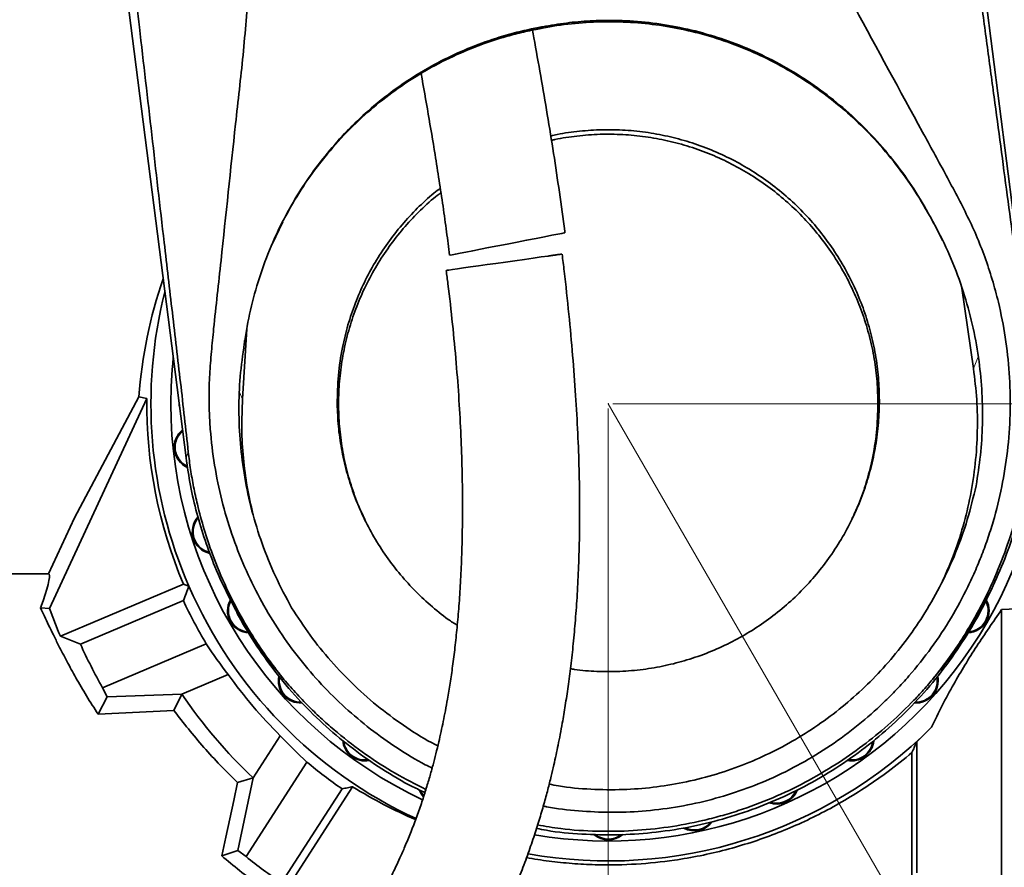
# Model space of a CAD drawing. Header units: millimetres. Extents: x 0 to 11920, y 0 to 8400.
# Tile 5 of 120: x 1506 to 2346, y 1404 to 2127. Entities that reach past the tile are written whole.
import ezdxf

# ---------------------------------------------------------------- set-up
doc = ezdxf.new("R2010")
doc.units = ezdxf.units.MM
doc.header["$LTSCALE"] = 20
doc.header["$PDSIZE"] = -1
doc.styles.add('SLDTEXTSTYLE0', font='TXT', dxfattribs={"width": 0.605})
doc.dimstyles.new('SLDDIMSTYLE11', dxfattribs={"dimtxt": 70, "dimasz": 70, "dimexe": 0, "dimexo": 0.0625, "dimgap": 17.5, "dimtad": 1, "dimdec": 1, "dimlfac": 0.5, "dimrnd": 1e-09, "dimzin": 12, "dimdsep": 46, "dimtxsty": 'SLDTEXTSTYLE0', "dimsah": 1, "dimcen": 0.09, "dimadec": 0, "dimazin": 3, "dimtfac": 1, "dimtmove": 0, "dimatfit": 0, "dimfxl": 1, "dimfrac": 2, "dimtolj": 1, "dimtzin": 12, "dimarcsym": 0})
doc.dimstyles.new('SLDDIMSTYLE12', dxfattribs={"dimtxt": 70, "dimasz": 70, "dimexe": 0, "dimexo": 0.0625, "dimgap": 17.5, "dimtad": 0, "dimtih": 1, "dimtoh": 1, "dimdec": 1, "dimlfac": 0.5, "dimrnd": 1e-09, "dimzin": 12, "dimdsep": 46, "dimtxsty": 'SLDTEXTSTYLE0', "dimsah": 1, "dimcen": 0, "dimadec": 0, "dimazin": 3, "dimtfac": 1, "dimtofl": 0, "dimtmove": 0, "dimatfit": 3, "dimfxl": 1, "dimfrac": 2, "dimtolj": 1, "dimtzin": 12, "dimarcsym": 0})
doc.dimstyles.new('SLDDIMSTYLE13', dxfattribs={"dimtxt": 70, "dimasz": 70, "dimexe": 0, "dimexo": 0.0625, "dimgap": 17.5, "dimtad": 1, "dimdec": 1, "dimlfac": 0.5, "dimrnd": 1e-09, "dimzin": 12, "dimdsep": 46, "dimtxsty": 'SLDTEXTSTYLE0', "dimsah": 1, "dimcen": 0.09, "dimadec": 0, "dimazin": 3, "dimtfac": 1, "dimtofl": 0, "dimtmove": 0, "dimatfit": 3, "dimfxl": 1, "dimfrac": 2, "dimtolj": 1, "dimtzin": 12, "dimarcsym": 0})

# ---------------------------------------------------------------- blocks, each defined once
blk = doc.blocks.new('_D_51')
at = {"color": 7, "linetype": 'Continuous', "lineweight": 0}
for p, q in [((2008, 1795.75), (2008, 877.49)), ((2188, 1139.75), (2188, 877.49)), ((2008, 907.49), (1888, 907.49)), ((2008, 907.49), (2188, 907.49)), ((2188, 907.49), (2308, 907.49))]:
    blk.add_line(p, q, dxfattribs=at)
at = {"color": 7, "linetype": 'Continuous', "lineweight": 18}
for points in [[(2008, 907.49), (1938, 917.49), (1938, 897.49)], [(2188, 907.49), (2258, 897.49), (2258, 917.49)]]:
    blk.add_solid(points, dxfattribs=at)
at = {"color": 7, "linetype": 'Continuous', "lineweight": 18, "insert": (2044.53, 997.72), "char_height": 70, "attachment_point": 1, "style": 'SLDTEXTSTYLE0'}
blk.add_mtext('90', dxfattribs=at)
blk = doc.blocks.new('_D_52')
at = {"color": 7, "linetype": 'Continuous', "lineweight": 0}
for p, q in [((2008, 1799.75), (2476, 989.15)), ((2476, 989.15), (2627.58, 726.6)), ((2627.58, 726.6), (3646.43, 726.6))]:
    blk.add_line(p, q, dxfattribs=at)
at = {"color": 7, "linetype": 'Continuous', "lineweight": 18}
blk.add_solid([(2476, 989.15), (2502.34, 923.53), (2519.66, 933.53)], dxfattribs=at)
at = {"color": 7, "linetype": 'Continuous', "lineweight": 18, "char_height": 70, "attachment_point": 1, "style": 'SLDTEXTSTYLE0'}
for s, insert in [('R468', (3023.72, 1031.69)), ('Smallest circumscribed', (2657.58, 924.26)), ('radius axis 3', (2882.02, 816.83))]:
    blk.add_mtext(s, dxfattribs=dict(at, insert=insert))
blk = doc.blocks.new('_D_53')
at = {"color": 7, "linetype": 'Continuous', "lineweight": 0}
for p, q in [((2012, 1799.75), (3002.41, 1799.75)), ((2972.41, 1799.75), (2972.41, 1143.75)), ((1812, 1143.75), (3002.41, 1143.75))]:
    blk.add_line(p, q, dxfattribs=at)
at = {"color": 7, "linetype": 'Continuous', "lineweight": 18}
for points in [[(2972.41, 1799.75), (2962.41, 1729.75), (2982.41, 1729.75)], [(2972.41, 1143.75), (2982.41, 1213.75), (2962.41, 1213.75)]]:
    blk.add_solid(points, dxfattribs=at)
at = {"color": 7, "linetype": 'Continuous', "lineweight": 18, "insert": (2882.17, 1391.54), "char_height": 70, "attachment_point": 1, "rotation": 90, "style": 'SLDTEXTSTYLE0'}
blk.add_mtext('328', dxfattribs=at)

msp = doc.modelspace()

# ---------------------------------------------------------------- linework, layer by layer
at = {"color": 7, "linetype": 'Continuous', "lineweight": 35}
for p, q in [((2265.144315, 2651.972711), (2368.075278, 1845.718979)), ((1647.9203, 1753.779888), (1574.899392, 2325.749397)), ((1949.195858, 2120.842814), (1949.030128, 2119.680762)), ((2279.9997, 1963.901042), (2280.760136, 1962.304234)), ((1721.332234, 1935.970425), (1730.379638, 1954.99432)), ((2319.441643, 1829.920053), (2309.489396, 1898.495793)), ((1699.883651, 1863.593459), (1696.121972, 1803.812623)), ((1607.632235, 1805.721163), (1552.769059, 1702.50225)), ((1607.632235, 1805.721163), (1614.458859, 1804.167151)), ((1614.458859, 1804.167151), (1531.411862, 1625.243663)), ((1552.769059, 1702.50225), (1530.604661, 1654.749393)), ((1530.604661, 1654.749393), (1466.997791, 1654.749393)), ((1645.720471, 1645.971775), (1540.814229, 1601.44174)), ((1650.408346, 1644.090175), (1645.720471, 1645.971775)), ((1645.64294, 1631.933212), (1557.873779, 1594.677448)), ((1523.904123, 1625.568151), (1531.411862, 1625.243663)), ((2343.448963, 1624.154925), (2356.530633, 1624.749779)), ((1557.873779, 1594.677448), (1540.814229, 1601.44174)), ((1576.796234, 1557.403802), (1665.198136, 1594.928264)), ((1683.899637, 1568.797469), (1644.366328, 1552.016615)), ((1644.366753, 1552.014708), (1683.902499, 1568.796634)), ((1683.899637, 1568.797469), (1683.902499, 1568.796634)), ((1731.431943, 1564.633727), (1731.397789, 1564.6739)), ((2284.563985, 1564.634203), (2284.554746, 1564.623236)), ((1580.798177, 1549.670457), (1576.796234, 1557.403802)), ((1572.918514, 1534.900546), (1580.798177, 1549.670457)), ((1644.366328, 1552.016615), (1580.798177, 1549.670457)), ((1637.581747, 1538.179993), (1644.366753, 1552.014708)), ((1644.366753, 1552.014708), (1644.366328, 1552.016615)), ((1637.581747, 1538.179993), (1572.918514, 1534.900546)), ((2283.584085, 1523.792624), (2271.05942, 1511.415958)), ((1728.305306, 1516.643404), (1705.087837, 1480.616927)), ((1705.08958, 1480.616211), (1728.305634, 1516.640424)), ((1728.305306, 1516.643404), (1728.305634, 1516.640424)), ((2266.997781, 1182.10721), (2266.997781, 1502.203464)), ((1751.061496, 1494.058251), (1699.096974, 1413.425207)), ((1691.948977, 1476.692795), (1705.087837, 1480.616927)), ((1692.02466, 1418.691754), (1705.08958, 1480.616211)), ((1705.087837, 1480.616927), (1705.08958, 1480.616211)), ((1729.302835, 1391.098856), (1780.954134, 1471.246004)), ((1790.023741, 1473.092555), (1731.212478, 1381.835341)), ((1678.34555, 1414.101242), (1692.02466, 1418.691754)), ((1699.096974, 1413.425207), (1692.02466, 1418.691754))]:
    msp.add_line(p, q, dxfattribs=at)
at = {"color": 8, "linetype": 'Continuous', "lineweight": 18}
for p, q in [((2323.435631, 1839.881896), (2319.441643, 1829.920053)), ((1693.638411, 1809.750199), (1696.121972, 1803.812623)), ((1649.860714, 1758.553504), (1647.9203, 1753.779888))]:
    msp.add_line(p, q, dxfattribs=at)
at = {"color": 7, "linetype": 'Continuous', "lineweight": 35, "flags": 128}
for points in [[(1971.053925, 1945.637106), (1970.51939, 1945.533156), (1968.470182, 1945.134878), (1964.863237, 1944.433808), (1959.958103, 1943.480372), (1953.589197, 1942.242383), (1946.550902, 1940.874338), (1938.39949, 1939.289808), (1930.387613, 1937.732577), (1921.792653, 1936.061859), (1913.911071, 1934.5299), (1905.993726, 1932.990908), (1898.970928, 1931.625843), (1892.363694, 1930.341601), (1886.639025, 1929.228901), (1881.689187, 1928.266763), (1877.697256, 1927.49083), (1874.795612, 1926.926732), (1873.09536, 1926.596283), (1872.873243, 1926.55313)], [(1956.646141, 1925.823926), (1950.895038, 1925.011754), (1944.039341, 1924.043655), (1936.619308, 1922.995805), (1928.407606, 1921.836256), (1920.463678, 1920.714497), (1912.232276, 1919.552087), (1904.643472, 1918.480396), (1897.247162, 1917.436003), (1890.596893, 1916.496872), (1884.548601, 1915.642738), (1879.376646, 1914.912462), (1875.164505, 1914.317607), (1872.07162, 1913.880825), (1870.252159, 1913.623929), (1869.928774, 1913.578271)], [(1642.003294, 1800.127506), (1642.08569, 1798.240184), (1642.515075, 1796.118736)], [(1530.604661, 1654.749393), (1531.224655, 1654.382109), (1531.501932, 1653.28145), (1531.435697, 1651.450395), (1531.026138, 1648.894309), (1530.274434, 1645.620584), (1529.182753, 1641.638636), (1527.754238, 1636.95991), (1525.993003, 1631.597995), (1523.904123, 1625.568151)], [(1680.470582, 1643.242835), (1682.10071, 1639.832138), (1683.528509, 1636.844754)], [(2332.467284, 1636.845231), (2333.894875, 1639.832138), (2335.525003, 1643.242835)], [(2271.05942, 1511.415958), (2271.059361, 1492.847323), (2271.059361, 1473.892569), (2271.05942, 1454.47576), (2271.05942, 1434.794306), (2271.059361, 1417.320728), (2271.059361, 1399.749398)], [(1678.34555, 1414.101242), (1681.879964, 1429.988026), (1685.334291, 1445.756554), (1688.69501, 1461.345076), (1691.948977, 1476.692795)], [(1846.725997, 1470.344662), (1848.350939, 1467.12923), (1850.405988, 1464.437603)], [(1850.639161, 1465.272545), (1848.924007, 1467.589378), (1847.695019, 1469.914197)]]:
    msp.add_lwpolyline(points, dxfattribs=at)
at = {"color": 7, "linetype": 'Continuous', "lineweight": 35}
for centre, radius, start, end in [((2007.997749, 1799.749424), 373.000021, 260.297566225, 20.572484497), ((2009.40145, 1775.17716), 402.928577, 160.994799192, 175.652522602), ((2007.997935, 1799.749411), 390.000143, 165.830396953, 203.523558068), ((2007.997712, 1799.749346), 372.999923, 173.978201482, 179.999995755), ((2007.997686, 1799.749356), 393.563623, 179.35683507, 203.000003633), ((2007.997442, 1799.749249), 372.999653, 179.999980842, 244.882496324), ((1656.931631, 1762.85087), 19.000068, 129.342977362, 245.889115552), ((1656.931558, 1762.850904), 18.270009, 130.788682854, 243.925970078), ((1672.27491, 1690.666404), 19.000047, 138.774314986, 257.968392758), ((1672.27476, 1690.666424), 18.269937, 140.243139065, 256.047996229), ((2007.997393, 1799.749123), 389.999531, 203.52355103, 245.141260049), ((2007.984328, 1799.742421), 399.313426, 204.850014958, 210.858244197), ((1702.290747, 1623.24943), 18.999956, 150.59915998, 267.284089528), ((1702.290818, 1623.249396), 18.270002, 152.200100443, 265.545177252), ((2313.704665, 1623.249431), 19.000081, 273.317270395, 29.006915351), ((2313.704654, 1623.249493), 18.270095, 275.088308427, 27.172337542), ((2007.963567, 1799.735706), 507.492857, 200.110484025, 203.00008696), ((2007.976123, 1799.737869), 494.612876, 204.493355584, 209.33709444), ((2001.820443, 1816.087247), 402.772732, 213.304691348, 217.877009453), ((2007.996341, 1799.748626), 397.964371, 215.473991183, 225.347578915), ((1745.667665, 1563.546346), 18.999994, 168.680925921, 272.842608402), ((1745.66769, 1563.546314), 18.270009, 170.600550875, 271.148962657), ((2270.327997, 1563.546267), 18.999906, 265.693308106, 11.905833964), ((2270.327807, 1563.546345), 18.270084, 267.656351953, 10.071831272), ((2008.002387, 1799.753547), 440.006144, 214.265945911, 226.493840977), ((2007.997965, 1799.748698), 389.999313, 259.891775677, 314.961568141), ((2023.041508, 1790.886693), 402.591916, 222.937613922, 227.501378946), ((1800.50967, 1514.166536), 19.000089, 184.43883696, 281.342219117), ((1800.509687, 1514.166477), 18.270098, 186.814441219, 279.877147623), ((2215.485861, 1514.166604), 19.000175, 258.557428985, 354.487101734), ((2215.485982, 1514.16642), 18.270014, 260.936757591, 352.96992147), ((2007.983399, 1799.731306), 399.305498, 229.952541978, 235.350106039), ((1998.202952, 1806.496006), 393.060358, 238.019084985, 246.862624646), ((2151.575827, 1477.267872), 18.999992, 250.238491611, 338.844293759), ((2151.575887, 1477.267746), 18.269894, 252.701718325, 336.310236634), ((2081.390677, 1454.463204), 18.999876, 241.893191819, 324.258639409), ((2081.3907, 1454.463316), 18.269985, 245.172263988, 320.741622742), ((2007.99783, 1446.749385), 18.99999, 229.729880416, 310.826416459), ((2007.997774, 1446.749076), 18.269714, 232.670165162, 306.205582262), ((2007.959699, 1799.696783), 494.572455, 231.354171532, 235.706674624)]:
    msp.add_arc(centre, radius, start, end, dxfattribs=at)
for points, knots in [([(2259.491231, 2653.123497), (2265.633263, 2605.404083), (2273.682869, 2542.864103), (2283.607955, 2465.494308), (2289.302918, 2421.007428), (2295.023985, 2376.48983), (2300.795648, 2331.925981), (2306.672643, 2287.133181), (2312.661402, 2242.144062), (2318.722277, 2196.986628), (2324.812814, 2151.861121), (2330.91246, 2106.750591), (2336.865598, 2062.683932), (2342.643857, 2019.635547), (2348.262657, 1977.616439), (2353.889535, 1935.624704), (2359.532081, 1893.739256), (2363.346518, 1865.8662), (2365.24966, 1851.959466)], [0, 0, 0, 0, 0.1786116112, 0.2340843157, 0.2895758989, 0.3451093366, 0.4007074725, 0.4563933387, 0.5128200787, 0.5691951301, 0.6255358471, 0.681859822, 0.7381843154, 0.7906118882, 0.8431028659, 0.8955615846, 0.9478924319, 1, 1, 1, 1]), ([(1649.860714, 1758.553504), (1648.782679, 1768.409446), (1646.620241, 1788.179535), (1643.227639, 1817.886502), (1639.763887, 1847.702276), (1636.259724, 1877.570547), (1632.754607, 1907.436055), (1623.377763, 1988.624696), (1613.822636, 2072.120142), (1604.001138, 2157.938298), (1599.80332, 2194.741614), (1595.572276, 2231.556586), (1591.282382, 2268.380258), (1585.908741, 2313.413858), (1579.390051, 2366.605986), (1571.748344, 2427.926701), (1565.026141, 2481.185837), (1560.853504, 2514.008839), (1559.274669, 2526.428341)], [0, 0, 0, 0, 0.0384684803, 0.077164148, 0.1160101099, 0.1549299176, 0.1938460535, 0.2326817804, 0.4720308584, 0.5199177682, 0.5678245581, 0.6157513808, 0.6636978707, 0.7116643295, 0.7917183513, 0.8716237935, 0.9514252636, 1, 1, 1, 1]), ([(2160.698798, 2244.797825), (2165.380103, 2235.848972), (2174.743625, 2217.949522), (2194.248784, 2182.56658), (2227.619858, 2120.228523), (2263.009352, 2055.445096), (2294.983275, 1996.77064), (2310.646048, 1967.637163), (2321.916758, 1943.632825), (2329.249946, 1924.984623), (2335.559212, 1905.884846), (2341.75151, 1883.089475), (2346.981304, 1856.459353), (2350.419373, 1825.786802), (2351.192081, 1794.540227), (2349.279091, 1763.384725), (2344.723121, 1732.694793), (2338.793987, 1707.643687), (2332.70039, 1687.763672), (2327.398565, 1672.846496), (2321.417645, 1658.129916), (2312.799033, 1639.378294), (2300.628674, 1616.875767), (2283.841153, 1591.393501), (2267.860765, 1571.224142), (2253.925201, 1555.89972), (2239.751182, 1541.671292), (2221.236188, 1525.340545), (2197.690459, 1507.941687), (2172.373978, 1492.428969), (2146.323348, 1479.500879), (2119.678939, 1469.032122), (2092.874656, 1461.025534), (2065.149327, 1455.233196), (2037.414383, 1451.906913), (2009.723416, 1450.862475), (1982.508316, 1452.310293), (1963.34842, 1454.294318), (1953.516342, 1456.441787), (1952.602264, 1456.641435)], [0, 0, 0, 0, 0.0278348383, 0.055675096, 0.1113537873, 0.2227204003, 0.25912733, 0.2955363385, 0.3138615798, 0.3321814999, 0.3507292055, 0.3692762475, 0.3972554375, 0.4254365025, 0.4542468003, 0.4832938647, 0.5113601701, 0.5396619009, 0.554152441, 0.5686541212, 0.5832814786, 0.5979207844, 0.6255189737, 0.6536992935, 0.6819236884, 0.6963420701, 0.7107713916, 0.7372612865, 0.7642997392, 0.7913631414, 0.818992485, 0.8443453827, 0.8701763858, 0.8960040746, 0.9223147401, 0.9470813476, 0.9722645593, 0.9974214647, 1, 1, 1, 1]), ([(1857.811477, 1489.019632), (1855.860866, 1489.959432), (1845.538926, 1494.932519), (1827.876977, 1505.922266), (1804.961413, 1522.043253), (1783.425962, 1540.213823), (1763.218737, 1560.217914), (1744.532963, 1581.981632), (1727.451311, 1605.533337), (1712.222172, 1630.629565), (1698.966764, 1657.164294), (1687.862964, 1684.906921), (1678.977709, 1713.85776), (1672.515624, 1743.695106), (1669.207848, 1769.164299), (1667.816469, 1789.757926), (1667.38393, 1806.653721), (1667.970496, 1824.838168), (1669.520279, 1844.250856), (1672.732599, 1876.621481), (1680.028892, 1941.325664), (1687.833189, 2019.236622), (1696.829333, 2097.167374), (1700.115239, 2136.39839), (1701.758158, 2156.013488)], [0, 0, 0, 0, 0.0087710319, 0.0464131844, 0.0840519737, 0.1222566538, 0.1604111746, 0.1991464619, 0.2383441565, 0.2781591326, 0.3179495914, 0.3583870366, 0.3990926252, 0.4405049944, 0.4819339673, 0.5030212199, 0.5241152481, 0.5503853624, 0.5766915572, 0.6030063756, 0.6821822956, 0.8405039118, 0.9202536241, 1, 1, 1, 1]), ([(1949.030128, 2119.680762), (1949.980263, 2119.871374), (1959.122068, 2121.705366), (1976.659904, 2124.309406), (2001.74268, 2125.950031), (2026.858915, 2125.514547), (2051.790665, 2123.007365), (2076.379681, 2118.394406), (2100.494662, 2111.785144), (2123.966353, 2103.264447), (2146.77933, 2092.828318), (2168.770028, 2080.463662), (2189.829595, 2066.269074), (2209.669941, 2050.47006), (2228.840805, 2032.54356), (2247.040774, 2012.387745), (2263.98323, 1990.01308), (2274.774071, 1972.974725), (2280.049566, 1963.570863), (2280.760136, 1962.304234)], [0, 0, 0, 0, 0.0074003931, 0.0712034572, 0.1352025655, 0.1991544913, 0.262812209, 0.3263296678, 0.3899807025, 0.4535504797, 0.5168119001, 0.5813439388, 0.6459883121, 0.7105504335, 0.7748209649, 0.8462139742, 0.9176578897, 0.988909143, 1, 1, 1, 1]), ([(2279.9997, 1963.901042), (2279.677302, 1964.478833), (2274.929831, 1972.987083), (2264.957767, 1989.031469), (2248.649039, 2011.00193), (2230.541453, 2031.556439), (2210.73938, 2050.51777), (2189.286847, 2067.692625), (2166.342407, 2082.989377), (2142.115556, 2096.250035), (2117.166135, 2107.14439), (2091.677221, 2115.60988), (2065.874324, 2121.758357), (2039.603915, 2125.663796), (2015.115935, 2127.121083), (1992.633254, 2126.655756), (1972.237395, 2124.837139), (1957.783961, 2122.566061), (1950.145988, 2121.033462), (1949.195858, 2120.842814)], [0, 0, 0, 0, 0.0050669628, 0.0746135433, 0.1444636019, 0.2143792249, 0.284138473, 0.3541543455, 0.4245526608, 0.4950508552, 0.5653870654, 0.6327428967, 0.7004638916, 0.7682664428, 0.8358791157, 0.8880638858, 0.9403422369, 0.9925788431, 1, 1, 1, 1]), ([(1949.195858, 2120.842814), (1948.990577, 2120.80494), (1940.547241, 2119.247181), (1923.966431, 2115.413206), (1899.953224, 2107.706876), (1876.657415, 2098.052868), (1854.283498, 2086.531884), (1832.988527, 2073.1778), (1812.852959, 2058.141718), (1794.000064, 2041.564354), (1776.416874, 2023.420013), (1760.265562, 2003.749868), (1745.620504, 1982.679062), (1732.69438, 1960.553342), (1721.121712, 1936.603231), (1711.245735, 1910.832148), (1703.360351, 1883.349481), (1699.373322, 1863.219462), (1697.82234, 1852.370708), (1697.615992, 1850.927352)], [0, 0, 0, 0, 0.0015890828, 0.0653598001, 0.1293670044, 0.1933658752, 0.2571046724, 0.3207180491, 0.3844903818, 0.4482029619, 0.511624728, 0.5766214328, 0.6417342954, 0.7067620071, 0.7714886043, 0.8440173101, 0.9165737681, 0.9889006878, 1, 1, 1, 1]), ([(1732.125204, 1958.608269), (1736.570836, 1966.521052), (1745.51519, 1982.441115), (1761.65157, 2005.061823), (1779.850304, 2026.593794), (1799.688812, 2046.129415), (1820.652163, 2063.419151), (1842.698841, 2078.649308), (1866.272775, 2092.030492), (1891.549634, 2103.529117), (1913.695638, 2111.220644), (1932.115416, 2116.179854), (1942.421895, 2118.445456), (1948.080421, 2119.503229), (1949.030128, 2119.680762)], [0, 0, 0, 0, 0.0973697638, 0.1959023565, 0.297719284, 0.3996833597, 0.4943306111, 0.5890755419, 0.6869674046, 0.7849167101, 0.8867791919, 0.938206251, 0.9896287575, 1, 1, 1, 1]), ([(1971.059647, 1945.637822), (1971.008166, 1946.106902), (1969.739013, 1957.671113), (1966.335668, 1980.229903), (1961.462698, 2013.367559), (1956.082607, 2046.399831), (1950.410098, 2079.283516), (1946.138714, 2103.308881), (1943.660763, 2116.346344), (1943.25107, 2118.501901)], [0, 0, 0, 0, 0.0080845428, 0.1993079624, 0.3907151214, 0.5819549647, 0.772642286, 0.9624096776, 1, 1, 1, 1]), ([(1848.420438, 2081.427216), (1852.486972, 2058.463654), (1857.858037, 2028.133454), (1863.796741, 1990.36312), (1867.087071, 1968.317461), (1870.092736, 1947.06114), (1871.861329, 1933.13838), (1872.70039, 1926.533102)], [0, 0, 0, 0, 0.4461604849, 0.5892873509, 0.7314897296, 0.8726125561, 1, 1, 1, 1]), ([(1975.728389, 1573.669671), (1976.844447, 1573.475102), (1984.262868, 1572.181799), (1998.38873, 1571.292967), (2017.956193, 1571.188942), (2037.474985, 1572.905131), (2056.592156, 1576.187157), (2075.377007, 1581.036116), (2093.860972, 1587.515178), (2111.727259, 1595.554425), (2128.686852, 1604.992694), (2144.817432, 1615.794163), (2160.128988, 1628.029517), (2174.347936, 1641.53103), (2187.24107, 1656.065508), (2198.895142, 1671.621265), (2209.299283, 1688.260534), (2218.258518, 1705.726299), (2225.623274, 1723.725437), (2231.466144, 1742.280802), (2235.76371, 1761.44687), (2238.423032, 1780.899733), (2239.413676, 1800.31157), (2238.784504, 1819.730323), (2236.485586, 1839.212517), (2232.549001, 1858.424152), (2227.066011, 1877.049782), (2220.060563, 1895.151232), (2211.451167, 1912.756998), (2201.381489, 1929.566222), (2190.048491, 1945.315558), (2177.461103, 1960.077188), (2163.526525, 1973.843466), (2148.467638, 1986.3701), (2132.561758, 1997.477736), (2115.798804, 2007.243515), (2098.100396, 2015.636007), (2079.744913, 2022.484878), (2061.051276, 2027.701999), (2041.988489, 2031.369566), (2022.50144, 2033.432717), (2002.893693, 2033.859197), (1983.530248, 2032.498919), (1968.89617, 2030.599027), (1960.825057, 2028.620878), (1958.98002, 2028.168678)], [0, 0, 0, 0, 0.0042067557, 0.0279622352, 0.0524082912, 0.0768548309, 0.1006141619, 0.1243734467, 0.1488203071, 0.17326696, 0.1970431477, 0.2208196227, 0.2452824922, 0.2697446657, 0.2935493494, 0.3173543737, 0.3418486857, 0.3663426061, 0.3901655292, 0.4139888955, 0.4385066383, 0.463024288, 0.4868166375, 0.5106090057, 0.5350960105, 0.5595832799, 0.5833524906, 0.6071211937, 0.6315836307, 0.6560465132, 0.6798044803, 0.7035620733, 0.7280106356, 0.7524598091, 0.7762195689, 0.7999792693, 0.8244269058, 0.8488743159, 0.8726488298, 0.8964234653, 0.9208845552, 0.9453450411, 0.9691457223, 0.9929467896, 1, 1, 1, 1]), ([(2237.997797, 1799.749374), (2237.843543, 1806.107243), (2237.533959, 1818.867394), (2235.030809, 1838.034402), (2230.999342, 1857.159265), (2225.336593, 1875.829623), (2218.154376, 1893.868333), (2209.516004, 1911.155874), (2199.335687, 1927.855119), (2187.836065, 1943.552137), (2175.096073, 1958.1851), (2161.242799, 1971.622895), (2146.122496, 1983.987085), (2130.088787, 1994.973125), (2113.239123, 2004.551881), (2095.740229, 2012.653352), (2077.396709, 2019.314386), (2058.642087, 2024.367234), (2039.579997, 2027.828026), (2020.395211, 2029.679175), (2000.880683, 2029.944381), (1981.54069, 2028.389324), (1967.695876, 2026.508115), (1960.55977, 2024.717745), (1959.578362, 2024.471521)], [0, 0, 0, 0, 0.0465122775, 0.093349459, 0.1412032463, 0.1894066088, 0.2359300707, 0.283124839, 0.3306571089, 0.3788814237, 0.4253438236, 0.4724735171, 0.519943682, 0.5681050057, 0.6145308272, 0.6616184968, 0.7090468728, 0.7571680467, 0.8035825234, 0.8506549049, 0.8980644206, 0.9461684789, 0.9925967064, 1, 1, 1, 1]), ([(1864.770886, 1983.641028), (1862.957478, 1982.275567), (1856.024502, 1977.05517), (1845.030349, 1966.671112), (1831.766178, 1952.492473), (1819.713208, 1937.005843), (1808.995722, 1920.584435), (1799.794988, 1903.485039), (1792.047554, 1885.689057), (1785.77904, 1867.116859), (1780.760748, 1846.508045), (1777.310787, 1823.990757), (1777.00568, 1807.850243), (1776.852291, 1799.735784)], [0, 0, 0, 0, 0.0322470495, 0.1232861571, 0.2143245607, 0.3080208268, 0.4017174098, 0.4926660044, 0.583612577, 0.6772132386, 0.7708155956, 0.8847801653, 1, 1, 1, 1]), ([(1865.330931, 1979.888796), (1863.19842, 1978.262984), (1855.831985, 1972.646862), (1844.508607, 1961.831454), (1831.401299, 1947.536171), (1819.64839, 1932.192587), (1809.079502, 1915.743306), (1799.989197, 1898.530411), (1792.427107, 1880.694717), (1786.402571, 1862.330028), (1781.887674, 1843.297446), (1779.014808, 1824.002219), (1777.780558, 1804.637476), (1778.178492, 1785.339038), (1780.23597, 1765.915169), (1783.892404, 1746.819633), (1789.191057, 1728.185319), (1794.710739, 1712.830564), (1799.08078, 1703.904803), (1800.620001, 1700.76096)], [0, 0, 0, 0, 0.0259801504, 0.0897444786, 0.1513564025, 0.2138501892, 0.2767872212, 0.3406389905, 0.4022615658, 0.4643190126, 0.5277317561, 0.5916069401, 0.6531466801, 0.7155712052, 0.778445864, 0.8422359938, 0.9037240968, 0.9660895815, 1, 1, 1, 1]), ([(2321.641412, 1729.810118), (2323.01589, 1738.481366), (2325.763498, 1755.815358), (2327.344098, 1782.319248), (2326.995935, 1809.03831), (2324.443258, 1836.479089), (2319.562115, 1864.237952), (2312.146429, 1892.374413), (2302.21171, 1920.013154), (2291.31248, 1943.963694), (2283.218923, 1958.227567), (2279.9997, 1963.901042)], [0, 0, 0, 0, 0.1084272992, 0.2167482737, 0.3275766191, 0.438333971, 0.5568981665, 0.6754366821, 0.797409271, 0.9194192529, 1, 1, 1, 1]), ([(2280.760136, 1962.304234), (2281.507367, 1961.032034), (2285.956808, 1953.456628), (2289.820025, 1945.559871), (2293.034461, 1938.989281)], [0, 0, 0, 0, 0.1679382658, 1, 1, 1, 1]), ([(1611.289595, 1068.136453), (1612.929787, 1068.311448), (1617.158201, 1068.762586), (1623.516925, 1070.019077), (1630.087691, 1071.592505), (1635.892803, 1073.260201), (1642.902583, 1075.537611), (1651.324036, 1078.709666), (1662.030086, 1083.375506), (1673.687861, 1089.157682), (1686.105979, 1096.072392), (1697.277826, 1102.919041), (1706.767223, 1109.156492), (1714.298469, 1114.364222), (1720.564894, 1118.877787), (1726.089492, 1122.981262), (1731.747372, 1127.303259), (1738.355698, 1132.512669), (1745.54745, 1138.389896), (1753.220302, 1144.892951), (1761.236397, 1151.937265), (1769.71596, 1159.68334), (1778.339901, 1167.877078), (1786.827608, 1176.256815), (1796.688582, 1186.361578), (1807.758415, 1198.247287), (1819.846442, 1211.962894), (1832.646654, 1227.295817), (1846.155872, 1244.522673), (1860.424524, 1264.090584), (1874.407758, 1284.797093), (1885.138085, 1302.056086), (1892.801687, 1315.156811), (1897.385135, 1323.264189), (1901.377585, 1330.555736), (1904.691146, 1336.78113), (1907.354256, 1341.90684), (1909.640495, 1346.395042), (1912.02528, 1351.162376), (1914.954201, 1357.152688), (1918.601385, 1364.844872), (1922.908684, 1374.295592), (1927.800769, 1385.570825), (1933.341417, 1399.133041), (1939.027875, 1414.153647), (1944.40595, 1429.681029), (1949.044097, 1444.287361), (1953.006917, 1457.846401), (1956.375189, 1470.308093), (1959.174799, 1481.451783), (1961.488865, 1491.290604), (1963.454856, 1500.155697), (1965.27339, 1508.831885), (1967.061617, 1517.88667), (1969.133417, 1529.093568), (1971.430644, 1542.689586), (1973.862393, 1558.915902), (1976.152308, 1576.488105), (1978.243148, 1595.41882), (1980.088618, 1615.823052), (1981.636669, 1637.879143), (1982.813807, 1661.752292), (1983.52877, 1687.478883), (1983.692048, 1714.996496), (1983.226027, 1744.222206), (1982.082057, 1775.073971), (1980.239214, 1807.479791), (1977.699766, 1841.373851), (1974.418846, 1876.671026), (1971.379108, 1905.550584), (1969.223236, 1922.625942), (1968.606379, 1927.511692)], [0, 0, 0, 0, 0.0048840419, 0.0125910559, 0.0191724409, 0.0248947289, 0.0304744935, 0.0409996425, 0.0515329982, 0.065053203, 0.0795247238, 0.0936170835, 0.1038521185, 0.1131555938, 0.1207348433, 0.1267245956, 0.1335380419, 0.1418218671, 0.1516467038, 0.1610454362, 0.1716106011, 0.1832521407, 0.1950599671, 0.2068419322, 0.2185769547, 0.2368760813, 0.2549423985, 0.2727194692, 0.2960282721, 0.3197700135, 0.3444338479, 0.3700162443, 0.3799461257, 0.3893864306, 0.3975998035, 0.4045674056, 0.4102739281, 0.4147079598, 0.4194859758, 0.4260620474, 0.4344572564, 0.444699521, 0.4568223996, 0.4708583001, 0.4880878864, 0.5043856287, 0.5195224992, 0.5334738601, 0.5462222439, 0.5577543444, 0.5675038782, 0.5761576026, 0.5846487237, 0.5937593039, 0.6034938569, 0.6184035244, 0.6345970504, 0.6520876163, 0.6708865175, 0.6910042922, 0.712764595, 0.7363695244, 0.7617935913, 0.7889863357, 0.8178674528, 0.8483600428, 0.880420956, 0.913998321, 0.9490243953, 0.9854144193, 1, 1, 1, 1]), ([(1968.500849, 1927.497982), (1968.464351, 1927.492816), (1967.864804, 1927.407953), (1966.169412, 1927.168878), (1963.498416, 1926.791507), (1960.146412, 1926.318221), (1957.890188, 1925.999606), (1956.646141, 1925.823926)], [0, 0, 0, 0, 0.0092367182, 0.1517307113, 0.4290309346, 0.6851762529, 1, 1, 1, 1]), ([(1869.739589, 1913.556575), (1870.252915, 1909.71819), (1872.29215, 1894.469859), (1875.222343, 1868.13603), (1878.402312, 1835.029), (1880.771301, 1803.255694), (1882.414047, 1773.001607), (1883.382878, 1744.401603), (1883.76109, 1717.540888), (1883.624221, 1692.450506), (1883.03546, 1669.121466), (1882.056738, 1647.52903), (1880.748988, 1627.619149), (1879.165418, 1609.227837), (1877.352531, 1592.184354), (1875.35149, 1576.350665), (1873.211683, 1561.701094), (1871.114278, 1549.01363), (1869.131023, 1538.131052), (1867.314631, 1528.897895), (1865.445616, 1520.028253), (1863.380115, 1510.849134), (1861.093305, 1501.37572), (1858.519723, 1491.445841), (1855.677777, 1481.220471), (1852.379775, 1470.20419), (1848.568652, 1458.434497), (1844.207444, 1446.050309), (1839.51409, 1433.808061), (1834.850902, 1422.525723), (1830.613538, 1412.883739), (1826.938437, 1404.920078), (1823.906209, 1398.597095), (1821.533308, 1393.790269), (1819.502092, 1389.760886), (1817.39032, 1385.649719), (1814.816562, 1380.750729), (1811.702703, 1374.97938), (1808.059638, 1368.429108), (1804.014574, 1361.396762), (1797.367246, 1350.232727), (1788.10542, 1335.595308), (1776.012917, 1317.989699), (1763.671664, 1301.329783), (1750.884369, 1285.265654), (1736.96432, 1268.991427), (1721.764104, 1252.556118), (1708.640696, 1239.51844), (1698.645969, 1230.192522), (1692.312902, 1224.490792), (1686.424214, 1219.368411), (1681.153489, 1214.929356), (1676.48385, 1211.110029), (1672.394569, 1207.853527), (1668.809081, 1205.067025), (1665.670243, 1202.679735), (1662.647947, 1200.426357), (1659.454111, 1198.09402), (1655.803067, 1195.492932), (1651.770145, 1192.702744), (1647.447196, 1189.813601), (1642.984143, 1186.94283), (1637.570589, 1183.607067), (1631.352223, 1180.005217), (1624.54256, 1176.404183), (1618.314961, 1173.436477), (1613.472385, 1171.388883), (1609.864661, 1170.026396), (1607.333684, 1169.153394), (1604.968475, 1168.415251), (1602.800011, 1167.837918), (1601.23907, 1167.452869), (1600.399069, 1167.333044), (1600.214116, 1167.306661)], [0, 0, 0, 0, 0.0136201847, 0.0541074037, 0.0931804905, 0.1305939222, 0.1661594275, 0.1997380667, 0.2312348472, 0.2606356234, 0.2879800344, 0.3133069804, 0.3366519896, 0.3581518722, 0.3782266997, 0.3969304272, 0.4142805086, 0.4302948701, 0.4421569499, 0.4531851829, 0.4633905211, 0.4740368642, 0.4862755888, 0.4976651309, 0.5101139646, 0.5236006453, 0.5381070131, 0.5536215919, 0.5697739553, 0.584214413, 0.5965548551, 0.6068139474, 0.6150609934, 0.6212179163, 0.6256676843, 0.630931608, 0.6374733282, 0.645130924, 0.6539957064, 0.6638341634, 0.6736633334, 0.6996932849, 0.7247391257, 0.7487679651, 0.7725993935, 0.7969393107, 0.8240724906, 0.8513145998, 0.8619790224, 0.8721495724, 0.8812845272, 0.8894284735, 0.8963851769, 0.9025015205, 0.9078139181, 0.9123560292, 0.9163712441, 0.9210729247, 0.9262652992, 0.9321375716, 0.9383204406, 0.9445518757, 0.950800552, 0.960683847, 0.9698208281, 0.9778862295, 0.9849398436, 0.9883054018, 0.9914479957, 0.9943555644, 0.997016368, 0.9993430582, 1, 1, 1, 1]), ([(1697.615992, 1850.927352), (1696.30355, 1841.613987), (1693.679996, 1822.996705), (1692.667561, 1794.533295), (1693.883071, 1765.863187), (1697.596992, 1737.019948), (1703.763724, 1708.471276), (1712.515686, 1680.1705), (1723.668281, 1652.367848), (1733.230837, 1634.639484), (1738.013189, 1625.77331)], [0, 0, 0, 0, 0.1209302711, 0.2417378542, 0.3657814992, 0.489749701, 0.6153996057, 0.7410360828, 0.8704889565, 1, 1, 1, 1]), ([(2365.24966, 1851.959466), (2365.987502, 1845.906632), (2367.467406, 1833.766354), (2368.51591, 1815.429988), (2368.798384, 1793.786315), (2367.567751, 1768.899088), (2364.03654, 1740.493589), (2358.253831, 1711.99244), (2350.06872, 1683.350058), (2339.528994, 1655.212006), (2328.263205, 1631.21715), (2317.271212, 1611.363257), (2307.255082, 1595.256271), (2296.40266, 1579.614627), (2288.509503, 1569.626142), (2284.564462, 1564.633846)], [0, 0, 0, 0, 0.0595981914, 0.1195371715, 0.1794369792, 0.271153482, 0.3628820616, 0.4590209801, 0.5551664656, 0.653802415, 0.7524501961, 0.8140077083, 0.8755668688, 0.9378076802, 1, 1, 1, 1]), ([(2368.074145, 1845.71886), (2368.906999, 1838.08059), (2370.572705, 1822.804059), (2371.278697, 1797.92692), (2370.255237, 1771.240193), (2366.895455, 1742.905185), (2361.331293, 1714.921712), (2353.584665, 1687.461223), (2343.734568, 1660.758392), (2331.858989, 1634.96586), (2318.01699, 1610.262856), (2302.410388, 1586.60928), (2290.512786, 1571.959229), (2284.563985, 1564.634203)], [0, 0, 0, 0, 0.0763570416, 0.1527139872, 0.2471630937, 0.3416121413, 0.4360613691, 0.5305103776, 0.6249594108, 0.7187194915, 0.8124797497, 0.906239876, 1, 1, 1, 1]), ([(2319.441643, 1829.920053), (2320.511161, 1821.055776), (2322.657625, 1803.26565), (2323.062948, 1776.130853), (2321.316243, 1748.746221), (2317.212059, 1721.665949), (2310.851403, 1695.248517), (2302.780683, 1670.26505), (2295.722586, 1654.475319), (2292.332139, 1646.890521)], [0, 0, 0, 0, 0.1426752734, 0.2863416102, 0.4331346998, 0.581010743, 0.723626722, 0.8672405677, 1, 1, 1, 1]), ([(1704.974797, 1705.985665), (1703.240109, 1713.591823), (1699.665185, 1729.266946), (1696.603193, 1753.547404), (1695.101783, 1778.601255), (1695.781221, 1795.391831), (1696.121972, 1803.812623)], [0, 0, 0, 0, 0.2372621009, 0.4889607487, 0.7437041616, 1, 1, 1, 1]), ([(1776.852291, 1799.735784), (1777.084932, 1793.320184), (1777.55022, 1780.488826), (1780.298375, 1761.215026), (1784.582082, 1742.048351), (1790.507478, 1723.317906), (1797.930874, 1705.336647), (1806.827525, 1688.037658), (1817.251608, 1671.390433), (1829.045275, 1655.697449), (1841.98095, 1641.186258), (1856.122959, 1627.885026), (1868.568551, 1617.67083), (1876.664052, 1612.403637), (1879.231718, 1610.733032)], [0, 0, 0, 0, 0.0860821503, 0.1721664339, 0.2607488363, 0.3493299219, 0.4353880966, 0.5214477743, 0.6100163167, 0.6985848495, 0.7845257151, 0.8704658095, 0.9589153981, 1, 1, 1, 1]), ([(2215.818133, 1701.592087), (2217.799206, 1705.825658), (2222.528893, 1715.933048), (2228.273447, 1732.749296), (2233.551693, 1753.142461), (2237.250169, 1775.569065), (2237.747677, 1791.659815), (2237.997797, 1799.749374)], [0, 0, 0, 0, 0.13816212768, 0.32985353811, 0.52434414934, 0.7608659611, 1, 1, 1, 1]), ([(1731.396835, 1564.673185), (1727.221189, 1569.99008), (1718.859497, 1580.637114), (1707.357524, 1597.387436), (1694.825175, 1617.830392), (1682.126024, 1642.390889), (1671.246802, 1668.518882), (1663.239851, 1692.504425), (1658.059786, 1711.717058), (1654.341232, 1728.812477), (1651.679838, 1743.642012), (1650.465536, 1753.595738), (1649.860714, 1758.553504)], [0, 0, 0, 0, 0.09511931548, 0.19047554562, 0.2857444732, 0.43242369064, 0.57906427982, 0.68356274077, 0.78807701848, 0.85891077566, 0.92972607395, 1, 1, 1, 1]), ([(1731.397789, 1564.6739), (1725.452734, 1571.996369), (1713.562636, 1586.641291), (1697.965307, 1610.285271), (1684.130509, 1634.977361), (1672.874172, 1659.431733), (1663.891063, 1683.317798), (1656.94551, 1706.419921), (1651.432306, 1729.918365), (1649.091742, 1745.826131), (1647.921462, 1753.780007)], [0, 0, 0, 0, 0.1349539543, 0.2699075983, 0.4048617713, 0.5398158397, 0.6548615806, 0.7699079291, 0.8849540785, 1, 1, 1, 1]), ([(1957.594421, 1475.294828), (1960.249909, 1474.765151), (1971.933316, 1472.434723), (1993.049863, 1470.707044), (2020.010849, 1470.258537), (2046.258992, 1472.271695), (2071.836719, 1476.330521), (2097.238452, 1482.612788), (2121.902994, 1490.980422), (2145.431842, 1501.218069), (2167.926963, 1513.237406), (2189.550769, 1527.168057), (2210.100785, 1542.90224), (2229.248261, 1560.196955), (2247.068938, 1579.053176), (2263.442977, 1599.42818), (2278.758902, 1621.947549), (2292.584304, 1646.425626), (2304.690109, 1673.06496), (2314.697132, 1700.860836), (2319.326939, 1720.164876), (2321.64016, 1729.80988)], [0, 0, 0, 0, 0.0165333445, 0.0727421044, 0.1290097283, 0.1811338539, 0.2332854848, 0.2870150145, 0.3407455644, 0.3921641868, 0.4435580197, 0.4963462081, 0.5490859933, 0.6014544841, 0.6537598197, 0.7073777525, 0.7609203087, 0.8199237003, 0.8788346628, 0.9394613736, 1, 1, 1, 1]), ([(1650.408346, 1644.090175), (1649.606862, 1642.071399), (1648.000772, 1638.025985), (1646.429902, 1633.966766), (1645.64294, 1631.933212)], [0, 0, 0, 0, 0.4990282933, 1, 1, 1, 1]), ([(1851.66895, 1468.165516), (1848.226936, 1469.746214), (1835.51247, 1475.585159), (1815.001295, 1487.908008), (1790.234218, 1505.022538), (1767.137742, 1524.192001), (1745.467901, 1545.431575), (1725.701072, 1568.354519), (1708.055899, 1592.887551), (1694.926552, 1613.95657), (1688.492275, 1627.337033), (1686.419111, 1631.648302)], [0, 0, 0, 0, 0.0479647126, 0.1771770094, 0.3023046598, 0.4291472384, 0.5568277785, 0.6862869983, 0.8119945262, 0.9394234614, 1, 1, 1, 1]), ([(2332.420673, 1636.865735), (2332.21412, 1636.394818), (2327.982835, 1626.748014), (2317.796348, 1608.740716), (2301.392603, 1583.09972), (2282.421434, 1558.756233), (2261.558811, 1536.180851), (2239.030465, 1515.647386), (2214.965148, 1497.127559), (2189.0895, 1480.510937), (2161.99788, 1466.242734), (2133.995593, 1454.402539), (2105.309497, 1445.011494), (2075.569432, 1437.980139), (2045.536832, 1433.562695), (2015.367119, 1431.641234), (1985.394103, 1432.422244), (1962.413533, 1434.402544), (1949.67829, 1436.960702), (1946.833279, 1437.532186)], [0, 0, 0, 0, 0.0033096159, 0.0677979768, 0.132760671, 0.1991774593, 0.2661187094, 0.330387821, 0.3951359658, 0.4613421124, 0.5280714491, 0.5919650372, 0.6568006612, 0.7221198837, 0.7884167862, 0.8519601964, 0.9164144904, 0.981327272, 1, 1, 1, 1]), ([(1523.904123, 1625.568151), (1524.9923, 1623.236355), (1527.271167, 1618.353094), (1530.905076, 1610.687996), (1534.929144, 1602.381334), (1540.035334, 1592.138038), (1546.377678, 1579.923566), (1554.254763, 1565.584078), (1563.083376, 1550.410334), (1569.585713, 1540.156297), (1572.918514, 1534.900546)], [0, 0, 0, 0, 0.0748341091, 0.1567180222, 0.2466970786, 0.3432581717, 0.4895683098, 0.6469167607, 0.8190256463, 1, 1, 1, 1]), ([(1738.013189, 1625.77331), (1743.134728, 1617.884408), (1753.382787, 1602.098931), (1771.377267, 1579.919617), (1791.310003, 1559.071091), (1812.965386, 1540.046661), (1836.056478, 1523.437283), (1852.609961, 1512.770406), (1861.84467, 1508.300533), (1862.641629, 1507.914781)], [0, 0, 0, 0, 0.1625294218, 0.3252169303, 0.492903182, 0.6608208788, 0.8226304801, 0.9846929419, 1, 1, 1, 1]), ([(2283.584085, 1523.792624), (2286.571053, 1530.022836), (2292.550375, 1542.49449), (2305.241708, 1565.652558), (2321.890577, 1593.119047), (2336.256117, 1613.799961), (2343.448963, 1624.154925)], [0, 0, 0, 0, 0.177107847, 0.3545349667, 0.6768147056, 1, 1, 1, 1]), ([(2343.448963, 1624.154925), (2343.445908, 1616.428057), (2343.439649, 1600.594997), (2343.433772, 1576.221664), (2343.420352, 1550.723156), (2343.416502, 1522.994518), (2343.413734, 1493.181625), (2343.404661, 1466.732899), (2343.404755, 1445.105115), (2343.406159, 1428.528269), (2343.405838, 1411.85828), (2343.403312, 1389.951427), (2343.402635, 1362.876613), (2343.409796, 1335.952361), (2343.410741, 1314.401547), (2343.410822, 1298.236052), (2343.414055, 1282.217104), (2343.421591, 1261.620283), (2343.429009, 1236.731291), (2343.432031, 1212.365069), (2343.442635, 1193.31932), (2343.450735, 1179.386695), (2343.456993, 1165.823618), (2343.463139, 1148.858863), (2343.475953, 1128.962673), (2343.494229, 1109.903257), (2343.504067, 1095.511118), (2343.511784, 1085.382936), (2343.523339, 1075.805741), (2343.540473, 1064.385653), (2343.55695, 1051.72459), (2343.574135, 1040.119399), (2343.595857, 1032.002526), (2343.610782, 1026.819946), (2343.623107, 1022.307864), (2343.636351, 1018.287743), (2343.649952, 1014.888836), (2343.677591, 1012.228023), (2343.68207, 1010.619169), (2343.707805, 1009.899127), (2343.714263, 1009.718418)], [0, 0, 0, 0, 0.0377265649, 0.0773051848, 0.1190032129, 0.1622234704, 0.2126907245, 0.2645651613, 0.291359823, 0.3182887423, 0.3455018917, 0.3727513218, 0.4252493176, 0.4776951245, 0.5042094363, 0.5304715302, 0.5566234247, 0.582422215, 0.6310358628, 0.6781443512, 0.7013906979, 0.7240270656, 0.7461706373, 0.7676126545, 0.8068577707, 0.8433141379, 0.8606706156, 0.8771276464, 0.8927651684, 0.9074314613, 0.9328864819, 0.9545830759, 0.9640940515, 0.9725173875, 0.9798872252, 0.9861244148, 0.9921459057, 0.9964822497, 0.9991171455, 1, 1, 1, 1]), ([(1852.464285, 1470.629811), (1843.67781, 1475.118426), (1826.02404, 1484.136944), (1800.846911, 1500.489789), (1780.791863, 1515.831535), (1765.410752, 1529.224384), (1753.901084, 1540.132377), (1742.491916, 1551.878325), (1735.119508, 1560.380879), (1731.431943, 1564.633727)], [0, 0, 0, 0, 0.1916520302, 0.3850669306, 0.5824947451, 0.6819198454, 0.7813175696, 0.8906183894, 1, 1, 1, 1]), ([(2284.554746, 1564.623236), (2281.602527, 1561.199363), (2275.699437, 1554.353179), (2263.195421, 1541.119103), (2246.622354, 1525.362122), (2225.206436, 1507.87192), (2201.721394, 1491.479129), (2176.074334, 1476.483755), (2148.20742, 1463.196544), (2123.868136, 1454.074068), (2103.755916, 1448.00408), (2083.884029, 1442.947245), (2059.03082, 1438.297248), (2028.914558, 1435.215601), (1998.28691, 1434.796944), (1971.052112, 1436.463597), (1954.311888, 1439.321247), (1947.757151, 1440.440177)], [0, 0, 0, 0, 0.0360903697, 0.0721642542, 0.145321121, 0.2184963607, 0.29271577, 0.3737655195, 0.4554084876, 0.5389134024, 0.5810015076, 0.6230914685, 0.7025762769, 0.7826302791, 0.8644723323, 0.9469333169, 1, 1, 1, 1]), ([(1691.948977, 1476.692795), (1686.972055, 1481.570807), (1677.07474, 1491.271424), (1663.101011, 1506.560345), (1649.868003, 1522.122507), (1641.643794, 1532.871112), (1637.581747, 1538.179993)], [0, 0, 0, 0, 0.2544032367, 0.5059169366, 0.7559657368, 1, 1, 1, 1]), ([(2266.997781, 1502.203464), (2267.654827, 1503.68322), (2269.016771, 1506.750496), (2270.362774, 1509.8248), (2271.05942, 1511.415958)], [0, 0, 0, 0, 0.4824332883, 1, 1, 1, 1]), ([(1938.364979, 1412.642359), (1939.131339, 1412.48815), (1946.26923, 1411.051843), (1960.007995, 1409.221263), (1979.53617, 1407.240664), (2003.535717, 1406.126355), (2031.897122, 1406.666547), (2061.016718, 1409.64558), (2086.470198, 1414.067318), (2108.300092, 1419.142867), (2129.614608, 1425.379396), (2150.348936, 1432.726604), (2170.451544, 1441.101417), (2190.261728, 1450.636831), (2209.679939, 1461.334612), (2228.586887, 1473.16554), (2247.857795, 1486.604078), (2260.289539, 1496.736143), (2266.997781, 1502.203464)], [0, 0, 0, 0, 0.0066644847, 0.0620731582, 0.1180351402, 0.1739974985, 0.2668020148, 0.3596060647, 0.4232560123, 0.486952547, 0.5505832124, 0.6124957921, 0.6744043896, 0.7361599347, 0.799850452, 0.8633135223, 0.926243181, 1, 1, 1, 1]), ([(1780.954134, 1471.246004), (1782.518669, 1471.559627), (1785.543728, 1472.166025), (1788.56503, 1472.790873), (1790.023741, 1473.092555)], [0, 0, 0, 0, 0.5171913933, 1, 1, 1, 1]), ([(1678.34555, 1414.101242), (1683.413467, 1409.878058), (1693.561989, 1401.421116), (1709.417986, 1389.452061), (1725.70502, 1377.968138), (1736.947911, 1370.841128), (1742.571991, 1367.275953)], [0, 0, 0, 0, 0.2487352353, 0.4980932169, 0.7489289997, 1, 1, 1, 1])]:
    msp.add_open_spline(points, degree=3, knots=knots, dxfattribs=at)
at = {"color": 7, "linetype": 'Continuous', "lineweight": 0}
msp.add_point((2007.997792, 1799.749414), dxfattribs=at)

# ---------------------------------------------------------------- dimensions: what is measured, and where the dimension line sits
at = {"color": 7, "linetype": 'Continuous', "lineweight": 18}
dim = msp.add_linear_dim(base=(2972.405703, 1143.749414), p1=(2007.997792, 1799.749414), p2=(1807.997792, 1143.749414), angle=90, dimstyle='SLDDIMSTYLE13', dxfattribs=at)
dim.commit()
dim.dimension.update_dxf_attribs({"geometry": '_D_53', "text_midpoint": (2972.405703, 1471.749414), "dimtype": 160})
dim = msp.add_linear_dim(base=(2187.997792, 907.489296), p1=(2007.997792, 1799.749414), p2=(2187.997792, 1143.749414), dimstyle='SLDDIMSTYLE11', dxfattribs=at)
dim.commit()
dim.dimension.update_dxf_attribs({"geometry": '_D_51', "text_midpoint": (2097.997792, 907.489296), "dimtype": 160})
dim = msp.add_radius_dim(center=(2007.997792, 1799.749414), mpoint=(2475.997792, 989.149637), text='<> \\PSmallest circumscribed\\Pradius axis 3', dimstyle='SLDDIMSTYLE12', dxfattribs=at)
dim.commit()
dim.dimension.update_dxf_attribs({"geometry": '_D_52', "text_midpoint": (3152.006319, 887.742774), "dimtype": 164})

doc.saveas('drawing.dxf')
